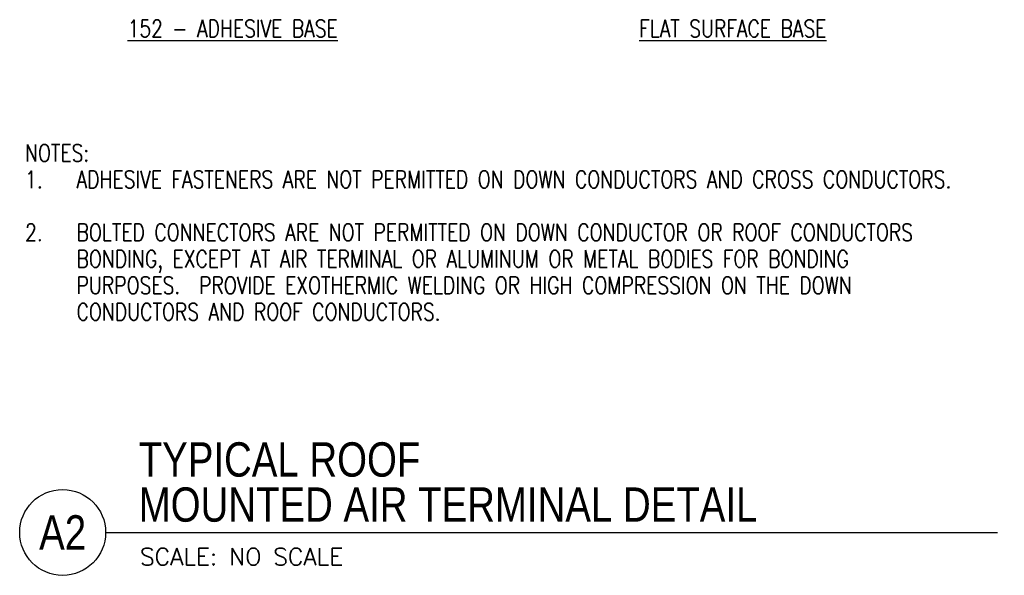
# Model space of a CAD drawing. Header units: inches. Extents: x 61.6 to 99, y -10.9 to 44.5.
# Tile 2 of 8: x 71.2 to 78.3, y -10.9 to -6.9. Entities that reach past the tile are written whole.
import ezdxf
from ezdxf.enums import TextEntityAlignment as Align

# ---------------------------------------------------------------- set-up
doc = ezdxf.new("R2010")
doc.units = ezdxf.units.IN
doc.header["$MEASUREMENT"] = 0
doc.layers.add('E-ANNO-SYMB', color=2, linetype='Continuous')
doc.layers.add('E-ANNO-TEXT', color=2, linetype='Continuous')
doc.styles.add('Annotative', font='romans.shx', dxfattribs={"width": 0.8})
doc.styles.add('ROMANS', font='ROMANS.shx', dxfattribs={"width": 0.8})
doc.styles.add('Title', font='swiss.ttf', dxfattribs={"height": 0.25})

# ---------------------------------------------------------------- blocks, each defined once
blk = doc.blocks.new('*U14')
blk.add_line((0, 0), (6.4882, 0))
blk.add_circle((-0.3126, 0), 0.3126)
at = {"style": 'Title', "width": 0.8}
for tag, p, height in [('TITLE1', (0.2408, 0.4062), 0.25), ('SCALE', (0.25, -0.1768), 0.0984)]:
    blk.add_attdef(tag, p, '', height=height, dxfattribs=at)
blk.add_attdef('TITLE2', text='', height=0.25, dxfattribs=at).set_placement((0.2408, 0.3281), align=Align.TOP_LEFT)
blk.add_attdef('NUMBER', text='', height=0.25, dxfattribs=at).set_placement((-0.3126, 0), align=Align.MIDDLE_CENTER)

msp = doc.modelspace()

# ---------------------------------------------------------------- block references
at = {"layer": 'E-ANNO-SYMB', "lineweight": -3}
ref = msp.add_blockref('*U14', (71.799, -10.6218), dxfattribs=at)
ref.add_attrib('SCALE', 'SCALE: NO SCALE', dxfattribs={"layer": '0', "height": 0.125, "style": 'ROMANS'}).set_placement((72.049, -10.7986), align=Align.MIDDLE_LEFT)
ref.add_attrib('NUMBER', 'A2', dxfattribs={"layer": '0', "height": 0.25, "style": 'Title', "width": 0.8}).set_placement((71.4865, -10.6218), align=Align.MIDDLE_CENTER)
ref.add_attrib('TITLE2', 'MOUNTED AIR TERMINAL DETAIL', dxfattribs={"layer": '0', "height": 0.25, "style": 'Title', "width": 0.8}).set_placement((72.0399, -10.2937), align=Align.TOP_LEFT)
ref.add_attrib('TITLE1', 'TYPICAL ROOF', (72.0399, -10.2155), dxfattribs={"layer": '0', "height": 0.25, "style": 'Title', "width": 0.8})

# ---------------------------------------------------------------- texts
at = {"layer": 'E-ANNO-TEXT', "lineweight": -3, "char_height": 0.125, "width": 2.345349, "attachment_point": 1, "style": 'Annotative'}
for s, insert in [('{\\L152 - ADHESIVE BASE}', (71.9586, -6.8897)), ('{\\LFLAT SURFACE BASE}', (75.6811, -6.8897))]:
    msp.add_mtext(s, dxfattribs=dict(at, insert=insert))
at = {"layer": 'E-ANNO-TEXT', "lineweight": -3, "insert": (71.2128, -7.7956), "char_height": 0.125, "width": 7.138228, "attachment_point": 1, "line_spacing_factor": 0.92569, "style": 'Annotative'}
msp.add_mtext('NOTES:\\P\\pxi-3,l3,t3;1.^IADHESIVE FASTENERS ARE NOT PERMITTED ON DOWN CONDUCTORS AND CROSS CONDUCTORS.\\P\\pi0,l0,tz;\\P\\pi-3,l3,t3;2.^IBOLTED CONNECTORS ARE NOT PERMITTED ON DOWN CONDUCTOR OR ROOF CONDUCTORS BONDING, EXCEPT AT AIR TERMINAL OR ALUMINUM OR METAL BODIES FOR BONDING PURPOSES.  PROVIDE EXOTHERMIC WELDING OR HIGH COMPRESSION ON THE DOWN CONDUCTORS AND ROOF CONDUCTORS.', dxfattribs=at)

doc.saveas('drawing.dxf')
